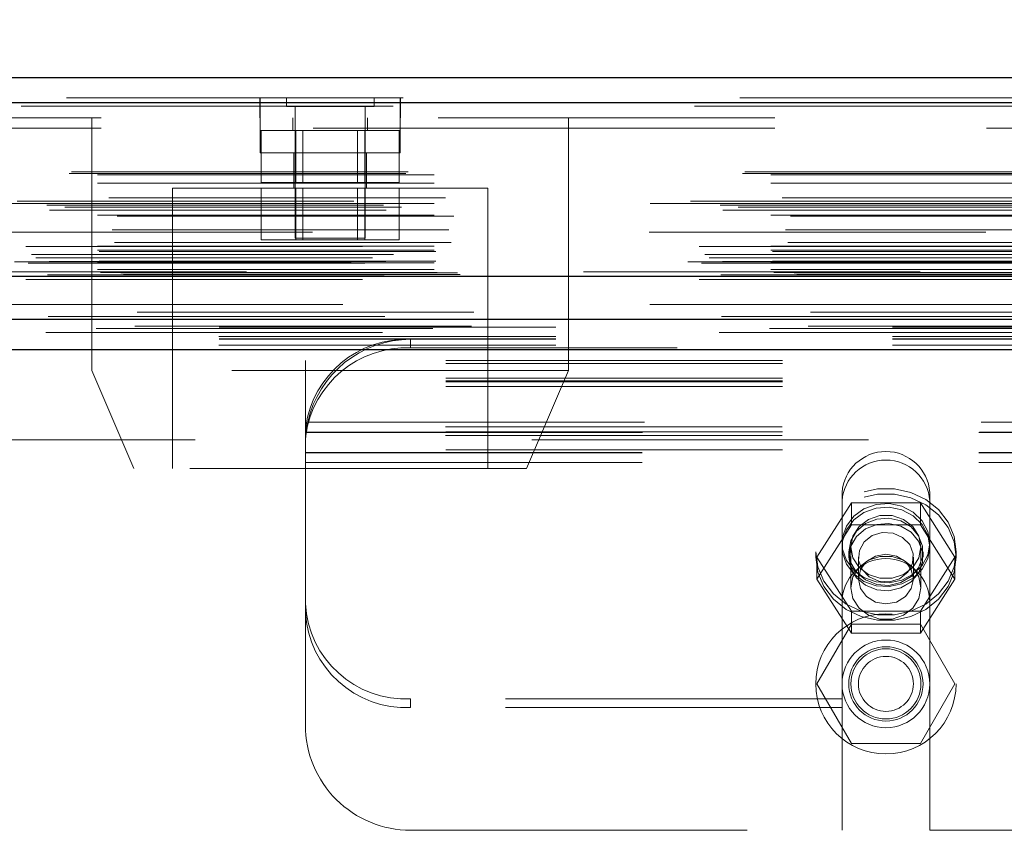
# Model space of a CAD drawing. Header units: inches. Extents: x 0.2 to 10.8, y 0.2 to 8.2.
# Tile 10 of 112: x 3.56 to 3.852, y 2.013 to 2.254. Entities that reach past the tile are written whole.
import ezdxf

# ---------------------------------------------------------------- set-up
doc = ezdxf.new("R2010")
doc.units = ezdxf.units.IN
doc.header["$MEASUREMENT"] = 0
doc.linetypes.add('HIDDEN', pattern=[0.07500000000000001, 0.05, -0.025])
doc.layers.add('DIMENSIONS', color=140, linetype='Continuous')
doc.styles.add('SLDTEXTSTYLE0', font='TXT', dxfattribs={"width": 0.7})
doc.dimstyles.new('SLDDIMSTYLE0', dxfattribs={"dimtxt": 0.0849609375, "dimasz": 0.13, "dimexe": 0, "dimexo": 0.0625, "dimgap": 0.021240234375, "dimtad": 0, "dimtih": 1, "dimtoh": 1, "dimlfac": 12, "dimrnd": 1e-09, "dimzin": 12, "dimdsep": 46, "dimtxsty": 'SLDTEXTSTYLE0', "dimsah": 1, "dimcen": 0.09, "dimadec": 0, "dimazin": 3, "dimtfac": 1, "dimtofl": 0, "dimtmove": 0, "dimatfit": 3, "dimfxl": 0, "dimfrac": 2, "dimtolj": 1, "dimtzin": 12, "dimarcsym": 0})

# ---------------------------------------------------------------- blocks, each defined once
blk = doc.blocks.new('_D_16')
at = {"layer": 'DIMENSIONS'}
for p, q in [((2.989057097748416, 2.271568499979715), (2.989057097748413, 2.683831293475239)), ((4.841584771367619, 2.271568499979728), (4.841584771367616, 2.683831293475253)), ((3.791903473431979, 2.638306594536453), (3.763373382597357, 2.638306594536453)), ((3.763373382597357, 2.638306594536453), (3.763373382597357, 2.503275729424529)), ((4.115051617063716, 2.638306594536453), (4.143581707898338, 2.638306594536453)), ((4.143581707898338, 2.638306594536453), (4.143581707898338, 2.503275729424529)), ((2.989057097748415, 2.558831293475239), (3.448491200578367, 2.558831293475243)), ((4.841584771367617, 2.558831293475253), (4.45846390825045, 2.55883129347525)), ((3.763373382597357, 2.503275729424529), (3.791903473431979, 2.503275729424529)), ((4.143581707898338, 2.503275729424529), (4.115051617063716, 2.503275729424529))]:
    blk.add_line(p, q, dxfattribs=at)
for points in [[(2.989057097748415, 2.558831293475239), (3.119057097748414, 2.53883129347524), (3.119057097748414, 2.57883129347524)], [(4.841584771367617, 2.558831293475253), (4.711584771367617, 2.578831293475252), (4.711584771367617, 2.538831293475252)]]:
    blk.add_solid(points, dxfattribs=at)
at = {"layer": 'DIMENSIONS', "char_height": 0.08333333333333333, "attachment_point": 1, "style": 'SLDTEXTSTYLE0'}
for s, insert in [('22.23', (3.791903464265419, 2.764748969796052)), ('564.7', (3.791903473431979, 2.610698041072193)), ('INSIDE OPENING', (3.467520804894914, 2.456647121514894))]:
    blk.add_mtext(s, dxfattribs=dict(at, insert=insert))

msp = doc.modelspace()

# ---------------------------------------------------------------- linework, layer by layer
at = {"color": 7, "linetype": 'Continuous', "lineweight": 25}
for p, q in [((2.973504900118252, 2.236568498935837), (4.857136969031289, 2.236568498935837)), ((2.970559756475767, 2.229131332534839), (4.860082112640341, 2.229131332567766)), ((2.961475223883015, 2.177610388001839), (4.869166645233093, 2.177610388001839)), ((3.018917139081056, 2.164807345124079), (4.811765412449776, 2.164807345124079)), ((3.018917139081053, 2.155807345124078), (4.811765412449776, 2.155807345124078))]:
    msp.add_line(p, q, dxfattribs=at)
at = {"color": 7, "linetype": 'HIDDEN', "lineweight": 18}
for p, q in [((4.860082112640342, 2.229131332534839), (2.970559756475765, 2.229131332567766)), ((2.973504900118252, 2.230568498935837), (4.857136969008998, 2.230568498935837)), ((3.631001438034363, 2.230568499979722), (3.631001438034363, 2.224568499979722)), ((3.631057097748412, 2.230568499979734), (3.631057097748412, 2.224568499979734)), ((3.638841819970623, 2.230568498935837), (3.638841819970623, 2.22796433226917)), ((3.664883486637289, 2.22796433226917), (3.664883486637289, 2.230568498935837)), ((3.672668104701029, 2.224568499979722), (3.672668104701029, 2.230568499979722)), ((3.672723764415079, 2.224568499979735), (3.672723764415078, 2.230568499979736)), ((2.970559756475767, 2.228089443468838), (4.86008211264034, 2.228089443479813)), ((4.860082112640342, 2.228089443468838), (2.970559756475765, 2.228089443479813)), ((3.638841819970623, 2.22796433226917), (3.664883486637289, 2.22796433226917)), ((3.64144598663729, 2.22796433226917), (3.64144598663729, 2.188901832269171)), ((3.662279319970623, 2.188901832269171), (3.662279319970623, 2.22796433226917)), ((4.783890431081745, 2.224568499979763), (3.046807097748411, 2.22456849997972)), ((3.581029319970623, 2.224568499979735), (3.581029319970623, 2.149568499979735)), ((3.631029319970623, 2.224568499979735), (3.631029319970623, 2.214151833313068)), ((3.640820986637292, 2.224568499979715), (3.640820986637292, 2.220818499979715)), ((3.662904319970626, 2.220818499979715), (3.662904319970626, 2.224568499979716)), ((3.67269598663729, 2.214151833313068), (3.67269598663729, 2.224568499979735)), ((3.72269598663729, 2.149568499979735), (3.72269598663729, 2.224568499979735)), ((4.783890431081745, 2.221568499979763), (3.046807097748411, 2.22156849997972)), ((4.783890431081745, 2.221568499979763), (3.046807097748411, 2.22156849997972)), ((3.046807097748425, 2.221568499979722), (4.783834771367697, 2.221568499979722)), ((3.046807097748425, 2.221568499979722), (4.783834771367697, 2.221568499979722)), ((3.631029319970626, 2.220818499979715), (3.672695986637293, 2.220818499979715)), ((3.631366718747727, 2.220818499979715), (3.631366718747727, 2.205401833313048)), ((3.641614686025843, 2.220818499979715), (3.641614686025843, 2.205401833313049)), ((3.643700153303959, 2.220818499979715), (3.643700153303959, 2.205401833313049)), ((3.660025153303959, 2.205401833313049), (3.660025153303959, 2.220818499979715)), ((3.662110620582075, 2.220818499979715), (3.662110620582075, 2.205401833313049)), ((3.672358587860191, 2.220818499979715), (3.672358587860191, 2.205401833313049)), ((3.631029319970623, 2.214151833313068), (3.651862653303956, 2.214151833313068)), ((3.641029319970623, 2.214151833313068), (3.641029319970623, 2.203735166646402)), ((3.651862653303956, 2.214151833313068), (3.67269598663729, 2.214151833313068)), ((3.662695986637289, 2.203735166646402), (3.662695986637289, 2.214151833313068)), ((2.974336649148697, 2.208080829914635), (4.856305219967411, 2.208080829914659)), ((2.975067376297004, 2.20851356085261), (4.855574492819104, 2.208513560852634)), ((2.98278461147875, 2.207680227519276), (4.847857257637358, 2.207680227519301)), ((2.98278461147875, 2.207680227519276), (4.847857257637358, 2.207680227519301)), ((2.98278461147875, 2.205147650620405), (4.847857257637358, 2.205147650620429)), ((3.631366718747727, 2.205401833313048), (3.641614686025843, 2.205401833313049)), ((3.641614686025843, 2.205401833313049), (3.662110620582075, 2.205401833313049)), ((3.662110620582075, 2.205401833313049), (3.672358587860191, 2.205401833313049)), ((3.698737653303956, 2.203735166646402), (3.604987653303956, 2.203735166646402)), ((3.604987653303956, 2.203735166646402), (3.604987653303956, 2.120401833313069)), ((3.631366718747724, 2.203735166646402), (3.631366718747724, 2.188318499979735)), ((3.64161468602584, 2.203735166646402), (3.64161468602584, 2.188318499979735)), ((3.643700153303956, 2.203735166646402), (3.643700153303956, 2.188318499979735)), ((3.660025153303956, 2.188318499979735), (3.660025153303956, 2.203735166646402)), ((3.662110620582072, 2.203735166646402), (3.662110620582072, 2.188318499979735)), ((3.672358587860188, 2.203735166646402), (3.672358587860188, 2.188318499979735)), ((3.698737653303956, 2.120401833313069), (3.698737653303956, 2.203735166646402)), ((4.858874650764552, 2.199816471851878), (2.971779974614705, 2.199816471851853)), ((2.986150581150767, 2.200839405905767), (4.844491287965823, 2.200839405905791)), ((2.967731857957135, 2.19864821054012), (4.862910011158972, 2.198648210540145)), ((2.968513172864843, 2.197189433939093), (4.862121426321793, 2.197189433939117)), ((2.973034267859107, 2.198063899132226), (4.857607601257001, 2.19806389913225)), ((2.98278461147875, 2.199112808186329), (4.847857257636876, 2.199112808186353)), ((4.846925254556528, 2.199119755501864), (2.983714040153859, 2.19911975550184)), ((2.98278461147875, 2.195667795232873), (4.847857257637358, 2.195667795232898)), ((2.988549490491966, 2.195349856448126), (4.842084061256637, 2.19534985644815)), ((4.846618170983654, 2.190668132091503), (2.984023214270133, 2.190668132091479)), ((2.98707980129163, 2.191343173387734), (4.843562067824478, 2.191343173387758)), ((2.98707980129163, 2.191343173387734), (4.843562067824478, 2.191343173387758)), ((2.987811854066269, 2.187607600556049), (4.842826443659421, 2.187607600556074)), ((3.631366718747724, 2.188318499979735), (3.64161468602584, 2.188318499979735)), ((3.64144598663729, 2.188901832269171), (3.662279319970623, 2.188901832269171)), ((3.64161468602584, 2.188318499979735), (3.662110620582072, 2.188318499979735)), ((3.662110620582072, 2.188318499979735), (3.672358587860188, 2.188318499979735)), ((4.861487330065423, 2.18637415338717), (2.969145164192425, 2.186374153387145)), ((2.98278461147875, 2.186497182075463), (4.847857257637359, 2.186497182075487)), ((2.98278461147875, 2.185324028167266), (4.847857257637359, 2.18532402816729)), ((2.98278461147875, 2.185324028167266), (4.847857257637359, 2.18532402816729)), ((2.983201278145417, 2.1849073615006), (4.847440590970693, 2.184907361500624)), ((2.958099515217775, 2.181835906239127), (4.872542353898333, 2.181835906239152)), ((2.958099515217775, 2.181835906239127), (4.872542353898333, 2.181835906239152)), ((4.868406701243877, 2.181920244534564), (2.962235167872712, 2.181920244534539)), ((2.963168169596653, 2.183973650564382), (4.867473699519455, 2.183973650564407)), ((2.964435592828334, 2.183024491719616), (4.866152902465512, 2.183024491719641)), ((2.97071529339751, 2.18400466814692), (4.859926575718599, 2.184004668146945)), ((2.983201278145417, 2.181990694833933), (4.847440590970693, 2.181990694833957)), ((2.962145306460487, 2.181410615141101), (4.868496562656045, 2.181410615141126)), ((2.98278461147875, 2.181574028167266), (4.847857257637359, 2.18157402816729)), ((2.98278461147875, 2.181574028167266), (4.847857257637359, 2.18157402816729)), ((2.98278461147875, 2.179500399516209), (4.847857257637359, 2.179500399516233)), ((2.98278461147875, 2.179500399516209), (4.847857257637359, 2.179500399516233)), ((4.827057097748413, 2.178901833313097), (3.003640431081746, 2.178901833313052)), ((2.961475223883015, 2.176568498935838), (4.869166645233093, 2.176568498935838)), ((2.966917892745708, 2.177534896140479), (4.8637239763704, 2.177534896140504)), ((2.967127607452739, 2.177508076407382), (4.863514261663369, 2.177508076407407)), ((2.967881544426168, 2.177986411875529), (4.86276032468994, 2.177986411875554)), ((2.967881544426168, 2.177986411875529), (4.86276032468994, 2.177986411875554)), ((2.983617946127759, 2.178657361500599), (4.84702392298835, 2.178657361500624)), ((2.983617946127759, 2.178657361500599), (4.84702392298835, 2.178657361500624)), ((2.989697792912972, 2.178586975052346), (4.840944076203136, 2.17858697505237)), ((2.989697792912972, 2.178586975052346), (4.840944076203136, 2.17858697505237)), ((2.990470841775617, 2.178039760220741), (4.840171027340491, 2.178039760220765)), ((2.990470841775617, 2.178039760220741), (4.840171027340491, 2.178039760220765)), ((2.99456129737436, 2.166847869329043), (4.836080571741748, 2.166847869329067)), ((2.982315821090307, 2.161997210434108), (4.848311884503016, 2.161997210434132)), ((2.99385149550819, 2.16272097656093), (4.836786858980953, 2.162720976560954)), ((3.018917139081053, 2.162425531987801), (4.811765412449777, 2.162425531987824)), ((3.018841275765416, 2.159610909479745), (4.811841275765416, 2.159610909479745)), ((3.018917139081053, 2.158807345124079), (4.811765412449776, 2.158807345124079)), ((3.67575794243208, 2.15880734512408), (3.67575794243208, 2.156271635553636)), ((3.018841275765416, 2.157075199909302), (4.811841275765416, 2.157075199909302)), ((3.018917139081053, 2.155807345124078), (4.811765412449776, 2.155807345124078)), ((3.018917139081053, 2.155807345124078), (4.811765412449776, 2.155807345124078)), ((3.018917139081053, 2.155807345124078), (4.811765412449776, 2.155807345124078)), ((3.018917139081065, 2.155807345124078), (4.811765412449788, 2.155807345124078)), ((3.018917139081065, 2.155807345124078), (4.811765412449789, 2.155807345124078)), ((4.154924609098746, 2.156271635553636), (3.67575794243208, 2.156271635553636)), ((3.644507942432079, 2.151661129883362), (3.644507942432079, 2.152504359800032)), ((4.186174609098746, 2.152504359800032), (3.644507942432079, 2.152504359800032)), ((3.72269598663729, 2.149568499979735), (3.581029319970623, 2.149568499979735)), ((3.581029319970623, 2.149568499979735), (3.593529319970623, 2.120401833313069)), ((4.186174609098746, 2.151661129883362), (3.644507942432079, 2.151661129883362)), ((3.644507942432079, 2.131375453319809), (3.644507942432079, 2.151661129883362)), ((3.710195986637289, 2.120401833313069), (3.72269598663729, 2.149568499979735)), ((4.186174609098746, 2.147307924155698), (3.644507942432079, 2.147307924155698)), ((4.186174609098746, 2.146504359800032), (3.644507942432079, 2.146504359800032)), ((4.186174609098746, 2.146223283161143), (3.644507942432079, 2.146223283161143)), ((4.186174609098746, 2.144772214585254), (3.644507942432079, 2.144772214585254)), ((4.18606764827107, 2.132826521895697), (3.644614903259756, 2.132826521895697)), ((3.644618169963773, 2.130077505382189), (3.644918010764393, 2.132586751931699)), ((3.645227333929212, 2.134224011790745), (4.18545521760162, 2.134224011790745)), ((3.645227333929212, 2.134224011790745), (4.18545521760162, 2.134224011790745)), ((4.186174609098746, 2.131375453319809), (3.644507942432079, 2.131375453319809)), ((3.644507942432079, 2.131108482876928), (3.644507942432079, 2.131375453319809)), ((3.644507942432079, 2.128109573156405), (3.644507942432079, 2.131108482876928)), ((3.644507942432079, 2.131094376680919), (4.186174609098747, 2.131094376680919)), ((4.18606764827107, 2.130290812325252), (3.644614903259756, 2.130290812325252)), ((3.644723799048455, 2.131224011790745), (4.185958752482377, 2.131224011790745)), ((4.811765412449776, 2.128974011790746), (3.018917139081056, 2.128974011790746)), ((3.644507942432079, 2.128109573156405), (3.644507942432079, 2.127557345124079)), ((3.644507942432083, 2.127557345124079), (3.644507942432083, 2.122224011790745)), ((4.186174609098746, 2.125937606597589), (3.644507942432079, 2.125937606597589)), ((3.644507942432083, 2.125224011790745), (4.186174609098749, 2.125224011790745)), ((3.644507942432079, 2.125094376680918), (4.186174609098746, 2.125094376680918)), ((3.710195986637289, 2.120401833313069), (3.593529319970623, 2.120401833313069)), ((3.644507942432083, 2.122224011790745), (4.186174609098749, 2.122224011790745)), ((3.644507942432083, 2.122224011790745), (3.644507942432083, 2.044224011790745)), ((3.644507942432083, 2.122224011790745), (4.186174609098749, 2.122224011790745)), ((3.803903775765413, 2.113359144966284), (3.803903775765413, 2.11082343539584)), ((3.829945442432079, 2.113359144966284), (3.829945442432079, 2.11082343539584)), ((3.796428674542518, 2.094120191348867), (3.806676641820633, 2.110207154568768)), ((3.803903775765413, 2.080682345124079), (3.803903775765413, 2.11082343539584)), ((3.806676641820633, 2.110207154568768), (3.806676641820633, 2.103691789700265)), ((3.806676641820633, 2.110207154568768), (3.827172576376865, 2.110207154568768)), ((3.827172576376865, 2.110207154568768), (3.827172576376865, 2.103691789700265)), ((3.827172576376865, 2.110207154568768), (3.837420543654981, 2.094120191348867)), ((3.829945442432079, 2.080682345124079), (3.829945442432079, 2.11082343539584)), ((3.796428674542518, 2.087604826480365), (3.806676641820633, 2.103691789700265)), ((3.806676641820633, 2.103691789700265), (3.827172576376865, 2.103691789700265)), ((3.827172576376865, 2.103691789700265), (3.837420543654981, 2.087604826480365)), ((3.806507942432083, 2.097140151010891), (3.806507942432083, 2.085033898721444)), ((3.827341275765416, 2.085033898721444), (3.827341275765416, 2.097140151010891)), ((3.796091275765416, 2.095705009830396), (3.796091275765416, 2.094120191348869)), ((3.796428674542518, 2.094120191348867), (3.796428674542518, 2.087604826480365)), ((3.806676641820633, 2.078033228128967), (3.796428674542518, 2.094120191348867)), ((3.805882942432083, 2.095705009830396), (3.805882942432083, 2.094120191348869)), ((3.80876210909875, 2.094120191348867), (3.80876210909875, 2.087604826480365)), ((3.825087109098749, 2.087604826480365), (3.825087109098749, 2.094120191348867)), ((3.837420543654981, 2.094120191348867), (3.827172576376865, 2.078033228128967)), ((3.827966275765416, 2.094120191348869), (3.827966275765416, 2.095705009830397)), ((3.837420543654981, 2.094120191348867), (3.837420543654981, 2.087604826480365)), ((3.837757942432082, 2.094120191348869), (3.837757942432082, 2.095705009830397)), ((3.806676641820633, 2.071517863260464), (3.796428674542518, 2.087604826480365)), ((3.837420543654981, 2.087604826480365), (3.827172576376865, 2.071517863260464)), ((3.803903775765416, 2.080682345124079), (3.803903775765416, 2.012974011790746)), ((3.829945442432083, 2.080682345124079), (3.829945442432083, 2.012974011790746)), ((3.827172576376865, 2.078033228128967), (3.806676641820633, 2.078033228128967)), ((3.806676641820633, 2.078033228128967), (3.806676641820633, 2.071517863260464)), ((3.827172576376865, 2.078033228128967), (3.827172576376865, 2.071517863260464)), ((3.806676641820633, 2.074224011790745), (3.796428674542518, 2.056474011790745)), ((3.827172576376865, 2.074224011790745), (3.806676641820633, 2.074224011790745)), ((3.837420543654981, 2.056474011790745), (3.827172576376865, 2.074224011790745)), ((3.827172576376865, 2.071517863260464), (3.806676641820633, 2.071517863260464)), ((3.796428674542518, 2.056474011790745), (3.806676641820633, 2.038724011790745)), ((3.827172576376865, 2.038724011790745), (3.837420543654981, 2.056474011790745)), ((3.67575794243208, 2.049458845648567), (3.67575794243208, 2.051994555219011)), ((3.803903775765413, 2.051994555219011), (3.67575794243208, 2.051994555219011)), ((4.000737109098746, 2.051994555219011), (3.829945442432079, 2.051994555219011)), ((3.803903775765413, 2.049458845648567), (3.67575794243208, 2.049458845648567)), ((4.000737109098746, 2.049458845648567), (3.829945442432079, 2.049458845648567)), ((3.806676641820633, 2.038724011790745), (3.827172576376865, 2.038724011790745)), ((3.675757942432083, 2.012974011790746), (3.803903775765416, 2.012974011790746)), ((3.829945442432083, 2.012974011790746), (4.00073710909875, 2.012974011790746))]:
    msp.add_line(p, q, dxfattribs=at)
at = {"color": 7, "linetype": 'HIDDEN', "lineweight": 18, "flags": 128}
for points in [[(4.855573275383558, 2.169116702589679), (3.930602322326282, 2.169117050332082), (2.975071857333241, 2.169116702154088)], [(4.846803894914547, 2.169134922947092), (3.930602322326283, 2.16913500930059), (2.983834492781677, 2.169134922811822)], [(4.868107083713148, 2.165576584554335), (3.875142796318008, 2.165576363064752), (2.962528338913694, 2.165576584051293)], [(4.868114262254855, 2.16557649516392), (3.993525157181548, 2.165573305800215), (2.962529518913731, 2.165576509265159)], [(2.993856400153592, 2.162721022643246), (3.90002896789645, 2.162721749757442), (4.836812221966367, 2.16272102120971)], [(2.967411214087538, 2.16088035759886), (3.900012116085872, 2.160879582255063), (4.863245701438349, 2.160880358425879)], [(3.018917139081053, 2.158989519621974), (3.900012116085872, 2.158989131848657), (4.811765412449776, 2.158989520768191)], [(3.796091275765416, 2.095705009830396), (3.79669665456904, 2.091186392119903), (3.798477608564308, 2.086930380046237), (3.801330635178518, 2.083184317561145), (3.805089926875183, 2.080165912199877), (3.809537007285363, 2.078050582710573), (3.814413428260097, 2.076961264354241), (3.819435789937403, 2.076961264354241), (3.824312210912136, 2.078050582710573), (3.828759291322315, 2.080165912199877), (3.832518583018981, 2.083184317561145), (3.835371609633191, 2.086930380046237), (3.837152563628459, 2.091186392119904), (3.837757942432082, 2.095705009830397), (3.837152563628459, 2.10022362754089), (3.835371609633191, 2.104479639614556), (3.832518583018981, 2.108225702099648), (3.828759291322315, 2.111244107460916), (3.824312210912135, 2.11335943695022), (3.819435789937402, 2.114448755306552), (3.814413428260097, 2.114448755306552), (3.809537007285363, 2.11335943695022), (3.805089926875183, 2.111244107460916), (3.801330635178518, 2.108225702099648), (3.798477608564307, 2.104479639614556), (3.79669665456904, 2.100223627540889), (3.796091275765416, 2.095705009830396)], [(3.796091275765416, 2.094120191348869), (3.79669665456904, 2.089601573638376), (3.798477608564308, 2.08534556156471), (3.801330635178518, 2.081599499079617), (3.805089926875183, 2.078581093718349), (3.809537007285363, 2.076465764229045), (3.814413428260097, 2.075376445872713), (3.819435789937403, 2.075376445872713), (3.824312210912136, 2.076465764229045), (3.828759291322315, 2.078581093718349), (3.832518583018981, 2.081599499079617), (3.835371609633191, 2.08534556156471), (3.837152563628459, 2.089601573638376), (3.837757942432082, 2.094120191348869), (3.837152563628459, 2.098638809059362), (3.835371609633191, 2.102894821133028), (3.832518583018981, 2.106640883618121), (3.828759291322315, 2.109659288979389), (3.824312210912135, 2.111774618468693), (3.819435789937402, 2.112863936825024), (3.814413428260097, 2.112863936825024), (3.809537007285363, 2.111774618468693), (3.805089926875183, 2.109659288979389), (3.801330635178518, 2.10664088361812), (3.798477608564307, 2.102894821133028), (3.79669665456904, 2.098638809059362), (3.796091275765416, 2.094120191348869)], [(3.829945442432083, 2.098240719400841), (3.829366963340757, 2.094762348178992), (3.827682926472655, 2.091593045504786), (3.825042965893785, 2.08901441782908), (3.821681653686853, 2.087255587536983), (3.817897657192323, 2.086472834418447), (3.814027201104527, 2.086735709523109), (3.810414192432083, 2.088020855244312), (3.807379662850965, 2.090214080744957), (3.80519324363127, 2.093120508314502), (3.80404920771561, 2.096481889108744), (3.80404920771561, 2.099999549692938), (3.80519324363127, 2.10336093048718), (3.807379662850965, 2.106267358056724), (3.810414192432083, 2.108460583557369), (3.814027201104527, 2.109745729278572), (3.817897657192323, 2.110008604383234), (3.821681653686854, 2.109225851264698), (3.825042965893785, 2.107467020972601), (3.827682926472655, 2.104888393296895), (3.829366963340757, 2.101719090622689), (3.829945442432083, 2.098240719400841)], [(3.829945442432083, 2.097140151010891), (3.829366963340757, 2.093661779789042), (3.827682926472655, 2.090492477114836), (3.825042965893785, 2.08791384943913), (3.821681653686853, 2.086155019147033), (3.817897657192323, 2.085372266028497), (3.814027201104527, 2.08563514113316), (3.810414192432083, 2.086920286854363), (3.807379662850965, 2.089113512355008), (3.80519324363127, 2.092019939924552), (3.80404920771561, 2.095381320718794), (3.80404920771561, 2.098898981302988), (3.80519324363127, 2.10226036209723), (3.807379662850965, 2.105166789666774), (3.810414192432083, 2.10736001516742), (3.814027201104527, 2.108645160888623), (3.817897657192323, 2.108908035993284), (3.821681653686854, 2.108125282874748), (3.825042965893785, 2.106366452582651), (3.827682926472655, 2.103787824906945), (3.829366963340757, 2.100618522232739), (3.829945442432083, 2.097140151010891)], [(3.805882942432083, 2.095705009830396), (3.806481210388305, 2.092455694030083), (3.808211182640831, 2.089558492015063), (3.810885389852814, 2.087327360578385), (3.814214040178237, 2.086004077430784), (3.817836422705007, 2.085732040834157), (3.821359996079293, 2.08654073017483), (3.824402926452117, 2.088342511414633), (3.826635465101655, 2.090942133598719), (3.827815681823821, 2.094057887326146), (3.827815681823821, 2.097352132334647), (3.826635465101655, 2.100467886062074), (3.824402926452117, 2.10306750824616), (3.821359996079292, 2.104869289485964), (3.817836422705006, 2.105677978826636), (3.814214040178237, 2.105405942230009), (3.810885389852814, 2.104082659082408), (3.808211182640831, 2.10185152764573), (3.806481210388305, 2.098954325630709), (3.805882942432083, 2.095705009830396)], [(3.827341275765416, 2.097140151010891), (3.826713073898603, 2.093911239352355), (3.824904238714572, 2.091071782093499), (3.822132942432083, 2.088964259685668), (3.81873344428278, 2.087842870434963), (3.815115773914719, 2.087842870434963), (3.811716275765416, 2.088964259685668), (3.808944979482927, 2.091071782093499), (3.807136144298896, 2.093911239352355), (3.806507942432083, 2.097140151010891), (3.807136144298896, 2.100369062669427), (3.808944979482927, 2.103208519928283), (3.811716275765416, 2.105316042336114), (3.815115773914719, 2.106437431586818), (3.81873344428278, 2.106437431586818), (3.822132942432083, 2.105316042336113), (3.824904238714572, 2.103208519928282), (3.826713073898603, 2.100369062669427), (3.827341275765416, 2.097140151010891)], [(3.805882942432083, 2.094120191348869), (3.806481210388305, 2.090870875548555), (3.808211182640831, 2.087973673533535), (3.810885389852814, 2.085742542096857), (3.814214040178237, 2.084419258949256), (3.817836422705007, 2.084147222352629), (3.821359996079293, 2.084955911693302), (3.824402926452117, 2.086757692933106), (3.826635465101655, 2.089357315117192), (3.827815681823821, 2.092473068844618), (3.827815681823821, 2.095767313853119), (3.826635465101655, 2.098883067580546), (3.824402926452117, 2.101482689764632), (3.821359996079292, 2.103284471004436), (3.817836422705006, 2.104093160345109), (3.814214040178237, 2.103821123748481), (3.810885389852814, 2.10249784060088), (3.808211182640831, 2.100266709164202), (3.806481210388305, 2.097369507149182), (3.805882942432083, 2.094120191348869)], [(3.821005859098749, 2.087713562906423), (3.817990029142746, 2.086785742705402), (3.8148119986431, 2.086974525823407), (3.811955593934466, 2.088251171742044), (3.809855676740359, 2.090421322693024), (3.808831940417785, 2.093154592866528), (3.809040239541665, 2.096034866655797), (3.810448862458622, 2.098623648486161), (3.812843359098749, 2.100526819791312), (3.815859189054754, 2.101454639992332), (3.819037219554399, 2.101265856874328), (3.821893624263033, 2.099989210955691), (3.82399354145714, 2.09781906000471), (3.825017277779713, 2.095085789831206), (3.824808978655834, 2.092205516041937), (3.823400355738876, 2.089616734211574), (3.821005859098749, 2.087713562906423)], [(3.827341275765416, 2.085033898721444), (3.826713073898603, 2.081804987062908), (3.824904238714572, 2.078965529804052), (3.822132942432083, 2.076858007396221), (3.81873344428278, 2.075736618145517), (3.815115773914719, 2.075736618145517), (3.811716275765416, 2.076858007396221), (3.808944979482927, 2.078965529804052), (3.807136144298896, 2.081804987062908), (3.806507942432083, 2.085033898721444), (3.807136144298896, 2.08826281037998), (3.808944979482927, 2.091102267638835), (3.811716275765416, 2.093209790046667), (3.815115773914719, 2.094331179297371), (3.81873344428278, 2.094331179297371), (3.822132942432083, 2.093209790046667), (3.824904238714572, 2.091102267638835), (3.826713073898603, 2.088262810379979), (3.827341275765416, 2.085033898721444)], [(3.825087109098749, 2.087604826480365), (3.824465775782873, 2.084773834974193), (3.822696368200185, 2.082373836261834), (3.820048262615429, 2.080770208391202), (3.816924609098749, 2.080207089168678), (3.813800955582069, 2.080770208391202), (3.811152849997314, 2.082373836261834), (3.809383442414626, 2.084773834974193), (3.80876210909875, 2.087604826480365), (3.809383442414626, 2.090435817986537), (3.811152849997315, 2.092835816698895), (3.813800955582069, 2.094439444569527), (3.816924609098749, 2.095002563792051), (3.820048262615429, 2.094439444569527), (3.822696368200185, 2.092835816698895), (3.824465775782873, 2.090435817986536), (3.825087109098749, 2.087604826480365)]]:
    msp.add_lwpolyline(points, dxfattribs=at)
at = {"color": 7, "linetype": 'HIDDEN', "lineweight": 18}
for radius in [0.02083333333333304, 0.01302083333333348, 0.01104166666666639, 0.01041666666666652, 0.0081624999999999]:
    msp.add_circle((3.816924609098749, 2.056474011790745), radius, dxfattribs=at)
for centre, radius, start, end in [((3.674516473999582, 2.12863959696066), 0.030193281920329, 87.6434837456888, 172.0290646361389), ((3.675757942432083, 2.127557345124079), 0.03125000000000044, 90, 167.682234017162), ((3.674516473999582, 2.126103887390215), 0.03019328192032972, 87.64348374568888, 172.0290646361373), ((3.816924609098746, 2.112428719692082), 0.01305403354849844, 4.087218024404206, 175.9127819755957), ((3.816924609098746, 2.109893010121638), 0.01305403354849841, 4.087218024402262, 175.9127819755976), ((3.816924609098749, 2.080682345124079), 0.01302083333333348, 0, 180), ((3.674362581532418, 2.081856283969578), 0.02989431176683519, 182.9521409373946, 272.6753367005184), ((3.674362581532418, 2.079320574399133), 0.02989431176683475, 182.9521409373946, 272.6753367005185), ((3.675757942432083, 2.044224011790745), 0.03125000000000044, 180, 270.0000000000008)]:
    msp.add_arc(centre, radius, start, end, dxfattribs=at)
for points, knots in [([(3.644507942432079, 2.131108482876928), (3.644507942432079, 2.131133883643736), (3.644508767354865, 2.131192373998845), (3.644514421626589, 2.131373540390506), (3.644519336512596, 2.131497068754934), (3.644535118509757, 2.131795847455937), (3.644546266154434, 2.1319755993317), (3.644575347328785, 2.132372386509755), (3.644593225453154, 2.132589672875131), (3.644614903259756, 2.132826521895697)], [0, 0, 0, 0, 0.25, 0.25, 0.5, 0.5, 0.75, 0.75, 1, 1, 1, 1]), ([(3.645227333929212, 2.134224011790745), (3.645142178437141, 2.133834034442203), (3.645066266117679, 2.133449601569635), (3.64493613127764, 2.132725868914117), (3.64488300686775, 2.132392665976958), (3.644759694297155, 2.13155597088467), (3.644723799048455, 2.131224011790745), (3.644723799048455, 2.131224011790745)], [0, 0, 0, 0, 0.2500000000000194, 0.2500000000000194, 0.5000000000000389, 0.5000000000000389, 1, 1, 1, 1]), ([(3.644723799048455, 2.131224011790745), (3.644723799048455, 2.131224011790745), (3.644713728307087, 2.13114145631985), (3.644678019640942, 2.130817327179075), (3.644652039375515, 2.130571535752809), (3.644597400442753, 2.129941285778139), (3.644568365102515, 2.129552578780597), (3.644523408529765, 2.128641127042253), (3.644507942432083, 2.128128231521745), (3.644507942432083, 2.127557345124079)], [0, 0, 0, 0, 0.25, 0.25, 0.5, 0.5, 0.75, 0.75, 1, 1, 1, 1])]:
    msp.add_open_spline(points, degree=3, knots=knots, dxfattribs=at)

# ---------------------------------------------------------------- dimensions: what is measured, and where the dimension line sits
at = {"layer": 'DIMENSIONS'}
dim = msp.add_linear_dim(base=(4.841584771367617, 2.558831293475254), p1=(2.989057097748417, 2.221568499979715), p2=(4.84158477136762, 2.221568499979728), angle=4.120495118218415e-13, text='<>\\PINSIDE OPENING', dimstyle='SLDDIMSTYLE0', dxfattribs=at)
dim.commit()
dim.dimension.update_dxf_attribs({"geometry": '_D_16', "text_midpoint": (3.953477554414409, 2.558831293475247), "dimtype": 160})

doc.saveas('drawing.dxf')
